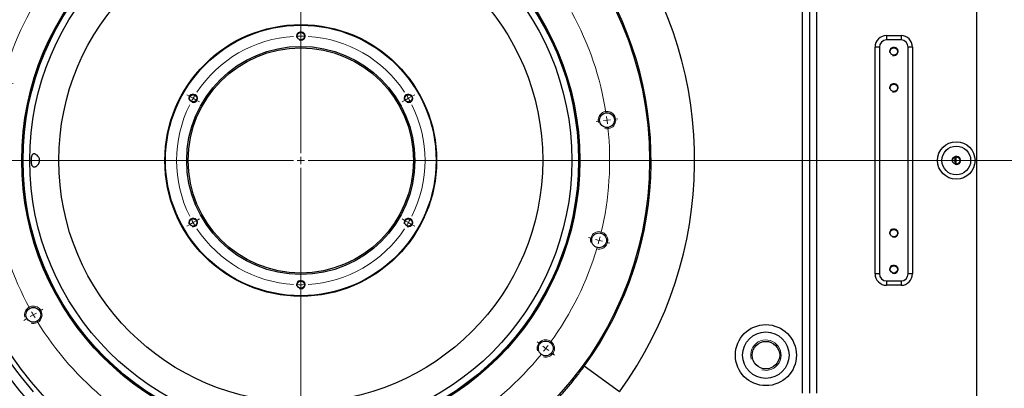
# Model space of a CAD drawing. Header units: millimetres. Extents: x -7 to 844, y 0 to 594.
# Tile 129 of 137: x 567 to 703, y 412 to 463. Entities that reach past the tile are written whole.
import ezdxf

# ---------------------------------------------------------------- set-up
doc = ezdxf.new("R2010")
doc.units = ezdxf.units.MM
doc.styles.add('SLDTEXTSTYLE3', font='HYSWLONGFANGSONG.TTF')
doc.dimstyles.new('SLDDIMSTYLE11', dxfattribs={"dimtxt": 9.875366, "dimasz": 4.884615, "dimexe": 0, "dimexo": 0.0625, "dimgap": 2.468842, "dimtad": 2, "dimlfac": 5, "dimrnd": 1e-09, "dimzin": 12, "dimdsep": 46, "dimtxsty": 'SLDTEXTSTYLE3', "dimsah": 1, "dimcen": 0.09, "dimadec": 0, "dimazin": 3, "dimtfac": 1, "dimtdec": 3, "dimtofl": 0, "dimtmove": 0, "dimatfit": 3, "dimfxl": 1, "dimfrac": 2, "dimtolj": 1, "dimtzin": 12, "dimarcsym": 0})

# ---------------------------------------------------------------- blocks, each defined once
blk = doc.blocks.new('_D_37')
at = {"color": 7, "linetype": 'Continuous', "lineweight": 18}
for p, q in [((657.11, 488.59), (737.29, 488.59)), ((736.29, 443.79), (736.29, 488.59)), ((649.06, 443.79), (737.29, 443.79))]:
    blk.add_line(p, q, dxfattribs=at)
for points in [[(736.29, 488.59), (735.54, 483.71), (737.04, 483.71)], [(736.29, 443.79), (737.04, 448.68), (735.54, 448.68)]]:
    blk.add_solid(points, dxfattribs=at)
at = {"color": 7, "linetype": 'Continuous', "lineweight": 18, "insert": (724.36, 459.71), "char_height": 9.26, "attachment_point": 1, "rotation": 90, "style": 'SLDTEXTSTYLE3'}
blk.add_mtext('224', dxfattribs=at)
blk = doc.blocks.new('_D_38')
at = {"color": 7, "linetype": 'Continuous', "lineweight": 18}
for p, q in [((649.06, 443.79), (737.29, 443.79)), ((736.29, 443.79), (736.29, 398.99)), ((657.11, 398.99), (737.29, 398.99))]:
    blk.add_line(p, q, dxfattribs=at)
for points in [[(736.29, 443.79), (735.54, 438.91), (737.04, 438.91)], [(736.29, 398.99), (737.04, 403.88), (735.54, 403.88)]]:
    blk.add_solid(points, dxfattribs=at)
at = {"color": 7, "linetype": 'Continuous', "lineweight": 18, "insert": (724.36, 414.91), "char_height": 9.26, "attachment_point": 1, "rotation": 90, "style": 'SLDTEXTSTYLE3'}
blk.add_mtext('224', dxfattribs=at)
blk = doc.blocks.new('_D_53')
at = {"color": 7, "linetype": 'Continuous', "lineweight": 18}
for p, q in [((580.73, 514.39), (476.52, 514.39)), ((477.52, 443.79), (477.52, 514.39)), ((563.06, 443.79), (476.52, 443.79))]:
    blk.add_line(p, q, dxfattribs=at)
for points in [[(477.52, 514.39), (476.77, 509.51), (478.27, 509.51)], [(477.52, 443.79), (478.27, 448.68), (476.77, 448.68)]]:
    blk.add_solid(points, dxfattribs=at)
at = {"color": 7, "linetype": 'Continuous', "lineweight": 18, "insert": (465.58, 472.61), "char_height": 9.26, "attachment_point": 1, "rotation": 90, "style": 'SLDTEXTSTYLE3'}
blk.add_mtext('353', dxfattribs=at)
blk = doc.blocks.new('_D_54')
at = {"color": 7, "linetype": 'Continuous', "lineweight": 18}
for p, q in [((563.06, 443.79), (476.52, 443.79)), ((477.52, 443.79), (477.52, 367.59)), ((593.72, 367.59), (476.52, 367.59))]:
    blk.add_line(p, q, dxfattribs=at)
for points in [[(477.52, 443.79), (476.77, 438.91), (478.27, 438.91)], [(477.52, 367.59), (478.27, 372.48), (476.77, 372.48)]]:
    blk.add_solid(points, dxfattribs=at)
at = {"color": 7, "linetype": 'Continuous', "lineweight": 18, "insert": (465.58, 399.21), "char_height": 9.26, "attachment_point": 1, "rotation": 90, "style": 'SLDTEXTSTYLE3'}
blk.add_mtext('381', dxfattribs=at)
blk = doc.blocks.new('SW_CENTERMARKSYMBOL_10')
at = {"color": 0, "linetype": 'Continuous', "lineweight": 18}
for p, q in [((31.13, 64.38), (31.06, 64.89)), ((31.26, 63.39), (31.19, 63.88)), ((36.81, 22.25), (36.81, 64.25)), ((48.06, 63.27), (48.2, 63.77)), ((31.26, 63.39), (31.32, 62.89)), ((31.39, 62.39), (31.46, 61.88)), ((47.81, 62.3), (47.94, 62.78)), ((47.55, 61.34), (47.41, 60.83)), ((47.81, 62.3), (47.68, 61.82)), ((15.06, 58.92), (14.8, 59.37)), ((15.56, 58.06), (15.31, 58.49)), ((15.56, 58.06), (15.81, 57.62)), ((16.06, 57.19), (16.32, 56.74)), ((63.29, 55.76), (63.6, 56.17)), ((62.68, 54.97), (62.37, 54.57)), ((62.68, 54.97), (62.98, 55.36)), ((62.07, 54.17), (61.75, 53.76)), ((2.3, 47.73), (1.88, 48.05)), ((3.09, 47.12), (2.69, 47.43)), ((3.09, 47.12), (3.49, 46.82)), ((3.88, 46.51), (4.29, 46.2)), ((73.61, 42.5), (73.18, 42.25)), ((73.61, 42.5), (74.05, 42.75)), ((74.48, 43), (74.93, 43.26)), ((72.75, 42), (72.3, 41.74)), ((36.81, 38.85), (36.81, 39.35)), ((36.81, 38.35), (36.81, 38.85)), ((36.81, 38.35), (36.81, 37.85)), ((36.81, 37.85), (36.81, 37.35)), ((-5.21, 32.51), (-5.71, 32.64)), ((-4.25, 32.25), (-4.73, 32.38)), ((-4.25, 32.25), (-3.76, 32.12)), ((-3.28, 31.99), (-2.78, 31.86)), ((21.56, 30.05), (21.13, 30.3)), ((22, 29.8), (21.56, 30.05)), ((51.62, 29.8), (52.05, 30.05)), ((52.05, 30.05), (52.48, 30.3)), ((22, 29.8), (22.43, 29.55)), ((22.43, 29.55), (22.86, 29.3)), ((51.18, 29.55), (50.75, 29.3)), ((51.62, 29.8), (51.18, 29.55)), ((77.95, 26.67), (77.44, 26.6)), ((78.94, 26.8), (78.45, 26.73)), ((78.94, 26.8), (79.44, 26.86)), ((79.93, 26.93), (80.45, 27)), ((36.81, 21.25), (36.81, 21.75)), ((35.81, 21.25), (-6.19, 21.25)), ((36.81, 21.25), (36.31, 21.25)), ((36.81, 21.25), (36.81, 20.75)), ((36.81, 21.25), (37.31, 21.25)), ((37.81, 21.25), (79.81, 21.25)), ((36.81, 20.25), (36.81, -21.75)), ((-6.32, 15.57), (-6.84, 15.5)), ((-5.33, 15.7), (-5.83, 15.64)), ((-5.33, 15.7), (-4.83, 15.77)), ((-4.34, 15.83), (-3.82, 15.9)), ((21.56, 12.45), (21.13, 12.2)), ((22, 12.7), (21.56, 12.45)), ((22, 12.7), (22.43, 12.95)), ((22.43, 12.95), (22.86, 13.2)), ((51.18, 12.95), (50.75, 13.2)), ((51.62, 12.7), (51.18, 12.95)), ((51.62, 12.7), (52.05, 12.45)), ((52.05, 12.45), (52.48, 12.2)), ((76.89, 10.51), (76.39, 10.64)), ((77.86, 10.25), (77.37, 10.38)), ((77.86, 10.25), (78.34, 10.12)), ((78.82, 9.99), (79.33, 9.86)), ((36.81, 4.65), (36.81, 5.15)), ((36.81, 4.15), (36.81, 4.65)), ((36.81, 4.15), (36.81, 3.65)), ((36.81, 3.65), (36.81, 3.15)), ((0, 0), (-0.43, -0.25)), ((0, 0), (0.43, 0.25)), ((0.87, 0.5), (1.32, 0.76)), ((-0.87, -0.5), (-1.32, -0.76)), ((69.73, -4.01), (69.32, -3.7)), ((70.52, -4.62), (70.13, -4.32)), ((70.52, -4.62), (70.92, -4.93)), ((71.32, -5.23), (71.73, -5.55)), ((10.93, -12.47), (11.24, -12.07)), ((11.54, -11.67), (11.86, -11.26)), ((10.32, -13.26), (10.01, -13.67)), ((10.93, -12.47), (10.63, -12.86)), ((57.56, -14.69), (57.3, -14.24)), ((58.06, -15.56), (57.81, -15.12)), ((58.06, -15.56), (58.31, -15.99)), ((58.56, -16.42), (58.82, -16.87)), ((26.07, -18.84), (26.2, -18.33)), ((25.81, -19.8), (25.68, -20.28)), ((25.81, -19.8), (25.94, -19.32)), ((42.22, -19.89), (42.16, -19.38)), ((25.55, -20.77), (25.41, -21.27)), ((42.35, -20.89), (42.29, -20.39)), ((42.35, -20.89), (42.42, -21.38)), ((42.48, -21.88), (42.55, -22.39))]:
    blk.add_line(p, q, dxfattribs=at)
for radius, start, end in [(42.5, 76.3481, 96.1519), (42.5, 98.8481, 118.6519), (42.5, 97.5, 98.1741), (42.5, 96.8259, 97.5), (42.5, 75, 75.6741), (42.5, 74.3259, 75), (42.5, 53.8481, 73.6519), (42.5, 119.3259, 120), (42.5, 121.3481, 141.1519), (42.5, 120, 120.6741), (42.5, 52.5, 53.1741), (42.5, 51.8259, 52.5), (42.5, 31.3481, 51.1519), (42.5, 141.8259, 142.5), (42.5, 143.8481, 163.6519), (42.5, 142.5, 143.1741), (42.5, 30, 30.6741), (42.5, 29.3259, 30), (42.5, 8.8481, 28.6519), (17.1, 93.3506, 146.6494), (17.1, 90, 91.6753), (17.1, 88.3247, 90), (17.1, 33.3506, 86.6494), (42.5, 164.3259, 165), (42.5, 166.3481, 186.1519), (42.5, 165, 165.6741), (17.1, 148.3247, 150), (17.1, 30, 31.6753), (17.1, 153.3506, 206.6494), (17.1, 150, 151.6753), (17.1, 28.3247, 30), (17.1, 333.3506, 26.6494), (42.5, 7.5, 8.1741), (42.5, 346.3481, 6.1519), (42.5, 6.8259, 7.5), (42.5, 186.8259, 187.5), (42.5, 187.5, 188.1741), (42.5, 188.8481, 208.6519), (17.1, 208.3247, 210), (17.1, 210, 211.6753), (17.1, 328.3247, 330), (17.1, 330, 331.6753), (17.1, 213.3506, 266.6494), (17.1, 273.3506, 326.6494), (42.5, 344.3259, 345), (42.5, 345, 345.6741), (42.5, 323.8481, 343.6519), (17.1, 268.3247, 270), (17.1, 270, 271.6753), (42.5, 209.3259, 210), (42.5, 210, 210.6741), (42.5, 211.3481, 231.1519), (42.5, 301.3481, 321.1519), (42.5, 321.8259, 322.5), (42.5, 322.5, 323.1741), (42.5, 231.8259, 232.5), (42.5, 232.5, 233.1741), (42.5, 233.8481, 253.6519), (42.5, 278.8481, 298.6519), (42.5, 299.3259, 300), (42.5, 300, 300.6741), (42.5, 254.3259, 255), (42.5, 255, 255.6741), (42.5, 256.3481, 276.1519), (42.5, 276.8259, 277.5), (42.5, 277.5, 278.1741)]:
    blk.add_arc((36.81, 21.25), radius, start, end, dxfattribs=at)

msp = doc.modelspace()

# ---------------------------------------------------------------- linework, layer by layer
at = {"color": 7, "linetype": 'Continuous', "lineweight": 25}
for p, q in [((699.057166, 494.025881), (699.057166, 393.557259)), ((677.022854, 475.81253), (677.022854, 411.770611)), ((675.114976, 411.770611), (675.114976, 474.835968)), ((676.068915, 474.835968), (676.068915, 411.770611)), ((686.657166, 460.970983), (688.657166, 460.970983)), ((686.657166, 460.970983), (686.657166, 460.371349)), ((688.657166, 460.970983), (688.657166, 460.371349)), ((685.077752, 428.19157), (685.077752, 459.39157)), ((685.677387, 459.39157), (685.077752, 459.39157)), ((685.677387, 459.39157), (685.677387, 428.19157)), ((685.677387, 459.39157), (685.678118, 459.39157)), ((685.678118, 459.39157), (685.678118, 428.19157)), ((686.657166, 460.371349), (686.657166, 460.370618)), ((688.657166, 460.371349), (686.657166, 460.371349)), ((688.657166, 460.370618), (686.657166, 460.370618)), ((688.657166, 460.371349), (688.657166, 460.370618)), ((689.636213, 428.19157), (689.636213, 459.39157)), ((689.636944, 459.39157), (689.636213, 459.39157)), ((689.636944, 428.19157), (689.636944, 459.39157)), ((690.236579, 459.39157), (689.636944, 459.39157)), ((690.236579, 459.39157), (690.236579, 428.19157)), ((696.257166, 443.29157), (696.257166, 444.29157)), ((685.677387, 428.19157), (685.077752, 428.19157)), ((685.677387, 428.19157), (685.678118, 428.19157)), ((689.636944, 428.19157), (689.636213, 428.19157)), ((690.236579, 428.19157), (689.636944, 428.19157)), ((686.657166, 427.212523), (688.657166, 427.212523)), ((686.657166, 427.211791), (686.657166, 427.212523)), ((686.657166, 427.211791), (688.657166, 427.211791)), ((686.657166, 427.211791), (686.657166, 426.612157)), ((688.657166, 427.211791), (688.657166, 427.212523)), ((688.657166, 427.211791), (688.657166, 426.612157)), ((688.657166, 426.612157), (686.657166, 426.612157)), ((649.923626, 411.953434), (645.070761, 415.475628))]:
    msp.add_line(p, q, dxfattribs=at)
for centre, radius in [((606.057166, 443.79157), 48), ((606.057166, 443.79157), 38.4), ((606.057166, 443.79157), 38.3), ((606.057166, 443.79157), 38.22), ((606.057166, 443.79157), 37.3), ((606.057166, 443.79157), 33.3), ((606.057166, 443.79157), 18.7), ((606.057166, 443.79157), 18.62), ((606.057166, 460.89157), 0.5), ((606.057166, 443.79157), 15.7), ((606.057166, 443.79157), 15.5), ((687.657166, 458.79157), 0.5), ((687.657166, 453.79157), 0.5), ((591.248131, 452.34157), 0.5), ((620.8662, 452.34157), 0.5), ((648.193572, 449.338933), 1.02), ((696.257166, 443.79157), 2.579413), ((696.257166, 443.79157), 1.979779), ((696.257166, 443.79157), 1.979048), ((696.257166, 443.79157), 0.5), ((591.248131, 435.24157), 0.5), ((620.8662, 435.24157), 0.5), ((647.109013, 432.791761), 1.02), ((687.657166, 433.79157), 0.5), ((687.657166, 428.79157), 0.5), ((606.057166, 426.69157), 0.5), ((569.251086, 422.54157), 1.02), ((670.057166, 416.99157), 4.2), ((670.057166, 416.99157), 3.2), ((639.774683, 417.919209), 1.02), ((670.057166, 416.99157), 1.9)]:
    msp.add_circle(centre, radius, dxfattribs=at)
for centre, radius, start, end in [((606.057166, 443.79157), 50.025373, 125.08958931, 220.82789627), ((606.057166, 443.79157), 48.691719, 125.39964671, 220.82789627), ((606.057166, 443.79157), 54.202706, 324.02797552, 34.7156001), ((606.057166, 443.79157), 48.206361, 324.02797552, 34.7156001), ((686.657166, 459.39157), 1.579413, 90, 180), ((688.657166, 459.39157), 1.579413, 0, 90), ((686.657166, 459.39157), 0.979779, 90, 180), ((686.657166, 459.39157), 0.979048, 90, 180), ((688.657166, 459.39157), 0.979779, 0, 90), ((688.657166, 459.39157), 0.979048, 0, 90), ((686.657166, 428.19157), 1.579413, 180, 270), ((686.657166, 428.19157), 0.979779, 180, 270), ((686.657166, 428.19157), 0.979048, 180, 270), ((688.657166, 428.19157), 0.979048, 270, 0), ((688.657166, 428.19157), 0.979779, 270, 0), ((688.657166, 428.19157), 1.579413, 270, 0), ((606.057166, 443.79157), 79.915459, 199.47122063, 249.57714268)]:
    msp.add_arc(centre, radius, start, end, dxfattribs=at)
at = {"color": 7, "linetype": 'Continuous', "lineweight": 18}
for centre, radius in [((606.057166, 460.89157), 0.6), ((687.657166, 458.79157), 0.6), ((687.657166, 453.79157), 0.6), ((591.248131, 452.34157), 0.6), ((620.8662, 452.34157), 0.6), ((648.193572, 449.338933), 1.2), ((696.257166, 443.79157), 0.6), ((591.248131, 435.24157), 0.6), ((620.8662, 435.24157), 0.6), ((647.109013, 432.791761), 1.2), ((687.657166, 433.79157), 0.6), ((687.657166, 428.79157), 0.6), ((606.057166, 426.69157), 0.6), ((569.251086, 422.54157), 1.2), ((639.774683, 417.919209), 1.2), ((670.057166, 416.99157), 2.0955)]:
    msp.add_arc(centre, radius, 255, 195, dxfattribs=at)
at = {"color": 7, "linetype": 'Continuous', "lineweight": 25}
for points, knots in [([(569.661873, 444.585981), (569.737318, 444.535856), (569.810848, 444.470932), (569.914041, 444.347626), (569.947252, 444.301827), (569.991939, 444.227677), (570.006057, 444.201953), (570.032411, 444.14821), (570.044718, 444.119992), (570.077493, 444.032957), (570.093883, 443.972028), (570.11237, 443.842935), (570.113882, 443.778213), (570.104558, 443.681278), (570.099464, 443.648915), (570.085987, 443.586412), (570.077589, 443.555974), (570.057865, 443.49657), (570.046473, 443.467498), (570.021725, 443.412089), (570.008321, 443.385567), (569.965573, 443.309085), (569.933425, 443.261807), (569.865726, 443.176056), (569.830413, 443.13775), (569.757956, 443.068892), (569.720626, 443.038236), (569.645437, 442.985093), (569.608052, 442.962901), (569.533986, 442.927016), (569.497303, 442.913322), (569.424779, 442.895148), (569.389813, 442.890906), (569.322679, 442.892402), (569.290463, 442.898119), (569.228685, 442.920713), (569.199133, 442.937777), (569.145075, 442.98285), (569.12021, 443.01093), (569.074504, 443.079498), (569.05432, 443.119074), (569.027812, 443.185747), (569.019585, 443.209232), (569.004289, 443.258836), (568.997183, 443.285134), (568.978004, 443.366264), (568.967898, 443.423591), (568.956239, 443.514483), (568.952927, 443.545815), (568.947574, 443.609073), (568.943482, 443.672761), (568.941765, 443.73729), (568.941232, 443.802243), (568.941565, 443.835144), (568.944379, 443.932782), (568.948597, 443.9962), (568.958629, 444.08887), (568.962631, 444.119536), (568.971837, 444.178868), (568.97703, 444.207545), (568.98865, 444.262991), (568.995076, 444.289759), (569.009266, 444.341386), (569.017083, 444.36638), (569.042263, 444.437052), (569.061348, 444.478684), (569.10472, 444.551648), (569.129052, 444.582781), (569.181428, 444.632758), (569.209843, 444.652091), (569.270656, 444.679579), (569.302507, 444.687557), (569.369175, 444.693237), (569.404278, 444.690845), (569.475762, 444.676468), (569.512181, 444.664579), (569.58626, 444.63195), (569.624151, 444.611044), (569.661873, 444.585981)], [0, 0, 0, 0, 0.0625, 0.0625, 0.09375, 0.09375, 0.109375, 0.109375, 0.125, 0.125, 0.15625, 0.15625, 0.1875, 0.1875, 0.203125, 0.203125, 0.21875, 0.21875, 0.234375, 0.234375, 0.25, 0.25, 0.28125, 0.28125, 0.3125, 0.3125, 0.34375, 0.34375, 0.375, 0.375, 0.40625, 0.40625, 0.4375, 0.4375, 0.46875, 0.46875, 0.5, 0.5, 0.53125, 0.53125, 0.5625, 0.5625, 0.578125, 0.578125, 0.59375, 0.59375, 0.625, 0.625, 0.640625, 0.640625, 0.65625, 0.671875, 0.671875, 0.6875, 0.6875, 0.71875, 0.71875, 0.734375, 0.734375, 0.75, 0.75, 0.765625, 0.765625, 0.78125, 0.78125, 0.8125, 0.8125, 0.84375, 0.84375, 0.875, 0.875, 0.90625, 0.90625, 0.9375, 0.9375, 0.96875, 0.96875, 1, 1, 1, 1]), ([(696.257166, 443.29157), (696.235074, 443.328336), (696.213498, 443.365648), (696.172178, 443.442213), (696.152402, 443.481431), (696.116427, 443.563657), (696.100386, 443.606172), (696.082565, 443.67402), (696.077701, 443.697449), (696.071163, 443.744594), (696.069445, 443.768469), (696.069607, 443.84113), (696.077025, 443.888658), (696.101185, 443.979352), (696.117203, 444.021389), (696.170592, 444.143017), (696.213184, 444.218372), (696.257166, 444.29157)], [0, 0, 0, 0, 0.125, 0.125, 0.25, 0.25, 0.375, 0.375, 0.4375, 0.4375, 0.5, 0.5, 0.625, 0.625, 0.75, 0.75, 1, 1, 1, 1]), ([(635.604263, 405.701898), (636.069328, 406.062466), (636.520834, 406.423511), (637.403181, 407.151623), (637.833954, 407.518587), (638.681557, 408.266082), (639.098422, 408.646621), (639.719331, 409.23683), (639.925579, 409.436843), (640.23447, 409.742966), (640.337279, 409.845959), (640.540533, 410.051806), (640.641246, 410.154925), (640.940676, 410.464837), (641.136664, 410.672176), (641.522079, 411.088514), (641.711518, 411.297519), (642.271685, 411.927814), (642.634495, 412.352554), (643.346549, 413.215265), (643.69581, 413.653237), (644.387483, 414.548566), (644.729804, 415.005859), (645.070761, 415.475628)], [0, 0, 0, 0, 0.125, 0.125, 0.25, 0.25, 0.375, 0.375, 0.4375, 0.4375, 0.46875, 0.46875, 0.5, 0.5, 0.5625, 0.5625, 0.625, 0.625, 0.75, 0.75, 0.875, 0.875, 1, 1, 1, 1])]:
    msp.add_open_spline(points, degree=3, knots=knots, dxfattribs=at)

# ---------------------------------------------------------------- block references
at = {"color": 7, "linetype": 'Continuous', "lineweight": 18}
msp.add_blockref('SW_CENTERMARKSYMBOL_10', (569.251086, 422.54157), dxfattribs=at)

# ---------------------------------------------------------------- dimensions: what is measured, and where the dimension line sits
for base, p1, p2, picture, middle in [((477.51806, 514.39157), (563.057166, 443.79157), (580.727007, 514.39157), '_D_53', (477.51806, 479.09157)), ((736.293337, 488.59157), (649.057166, 443.79157), (657.107166, 488.59157), '_D_37', (736.293337, 466.19157)), ((477.51806, 367.59157), (563.057166, 443.79157), (593.722898, 367.59157), '_D_54', (477.51806, 405.69157)), ((736.293337, 398.99157), (649.057166, 443.79157), (657.107166, 398.99157), '_D_38', (736.293337, 421.39157))]:
    dim = msp.add_linear_dim(base=base, p1=p1, p2=p2, angle=90, dimstyle='SLDDIMSTYLE11', dxfattribs=at)
    dim.commit()
    dim.dimension.update_dxf_attribs({"geometry": picture, "text_midpoint": middle, "dimtype": 160})

doc.saveas('drawing.dxf')
